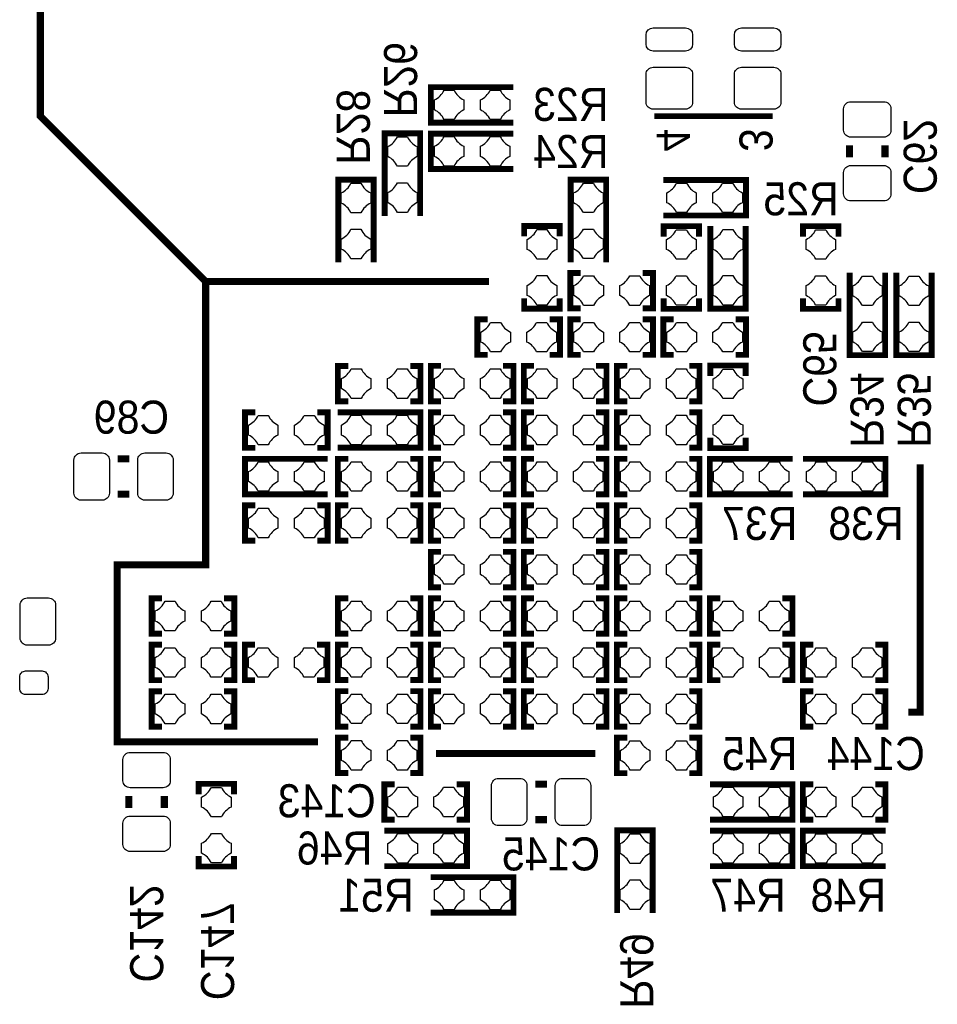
# Model space of a CAD drawing. Extents: x -0.29 to 4.07, y -1.92 to 2.35.
# Tile 4 of 6: x 2.03 to 2.8, y 0.49 to 1.32. Entities that reach past the tile are written whole.
import ezdxf

# ---------------------------------------------------------------- set-up
doc = ezdxf.new("R2010")
doc.units = 0
doc.layers.add('BOTTOM', color=2, linetype='CONTINUOUS')
doc.layers.add('SILKSCREEN_BOTTOM', color=231, linetype='CONTINUOUS')

msp = doc.modelspace()

# ---------------------------------------------------------------- linework, layer by layer
at = {"layer": 'BOTTOM'}
for points in [[(2.59729, 1.30894), (2.59729, 1.30106, -0.414082), (2.59138, 1.29516), (2.56382, 1.29516, -0.414082), (2.55791, 1.30106), (2.55791, 1.30894, -0.414082), (2.56382, 1.31484), (2.59138, 1.31484, -0.414082)], [(2.67209, 1.30894), (2.67209, 1.30106, -0.414082), (2.66618, 1.29516), (2.63862, 1.29516, -0.414082), (2.63271, 1.30106), (2.63271, 1.30894, -0.414082), (2.63862, 1.31484), (2.66618, 1.31484, -0.414082)], [(2.59729, 1.27547), (2.59729, 1.25185, -0.41438), (2.59138, 1.24594), (2.56382, 1.24594, -0.41438), (2.55791, 1.25185), (2.55791, 1.27547, -0.41438), (2.56382, 1.28138), (2.59138, 1.28138, -0.41438)], [(2.67209, 1.27547), (2.67209, 1.25185, -0.41438), (2.66618, 1.24594), (2.63862, 1.24594, -0.41438), (2.63271, 1.25185), (2.63271, 1.27547, -0.41438), (2.63862, 1.28138), (2.66618, 1.28138, -0.41438)], [(2.38687, 1.26206), (2.39537, 1.26206, 0.175575), (2.40362, 1.25381), (2.40362, 1.24531, 0.176157), (2.39537, 1.23706), (2.38687, 1.23706, 0.175865), (2.37862, 1.24531), (2.37862, 1.25381, 0.176157)], [(2.42587, 1.26206), (2.43437, 1.26206, 0.175575), (2.44262, 1.25381), (2.44262, 1.24531, 0.176157), (2.43437, 1.23706), (2.42587, 1.23706, 0.175865), (2.41762, 1.24531), (2.41762, 1.25381, 0.176157)], [(2.7652, 1.2462), (2.7652, 1.2282, -0.414214), (2.7592, 1.2222), (2.7312, 1.2222, -0.414214), (2.7252, 1.2282), (2.7252, 1.2462, -0.414214), (2.7312, 1.2522), (2.7592, 1.2522, -0.414214)], [(2.3641, 1.21427), (2.3641, 1.20577, 0.175575), (2.35585, 1.19752), (2.34735, 1.19752, 0.176157), (2.3391, 1.20577), (2.3391, 1.21427, 0.175865), (2.34735, 1.22252), (2.35585, 1.22252, 0.176157)], [(2.38687, 1.2227), (2.39537, 1.2227, 0.175575), (2.40362, 1.21445), (2.40362, 1.20595, 0.176157), (2.39537, 1.1977), (2.38687, 1.1977, 0.175865), (2.37862, 1.20595), (2.37862, 1.21445, 0.176157)], [(2.42587, 1.2227), (2.43437, 1.2227, 0.175575), (2.44262, 1.21445), (2.44262, 1.20595, 0.176157), (2.43437, 1.1977), (2.42587, 1.1977, 0.175865), (2.41762, 1.20595), (2.41762, 1.21445, 0.176157)], [(2.7652, 1.1922), (2.7652, 1.1742, -0.414214), (2.7592, 1.1682), (2.7312, 1.1682, -0.414214), (2.7252, 1.1742), (2.7252, 1.1922, -0.414214), (2.7312, 1.1982), (2.7592, 1.1982, -0.414214)], [(2.32474, 1.17491), (2.32474, 1.16641, 0.175575), (2.31649, 1.15816), (2.30799, 1.15816, 0.176157), (2.29974, 1.16641), (2.29974, 1.17491, 0.175865), (2.30799, 1.18316), (2.31649, 1.18316, 0.176157)], [(2.3641, 1.17527), (2.3641, 1.16677, 0.175575), (2.35585, 1.15852), (2.34735, 1.15852, 0.176157), (2.3391, 1.16677), (2.3391, 1.17527, 0.175865), (2.34735, 1.18352), (2.35585, 1.18352, 0.176157)], [(2.52157, 1.17503), (2.52157, 1.16653, 0.175575), (2.51332, 1.15828), (2.50482, 1.15828, 0.176157), (2.49657, 1.16653), (2.49657, 1.17503, 0.175865), (2.50482, 1.18328), (2.51332, 1.18328, 0.176157)], [(2.59219, 1.15834), (2.58369, 1.15834, 0.175575), (2.57544, 1.16659), (2.57544, 1.17509, 0.176157), (2.58369, 1.18334), (2.59219, 1.18334, 0.175865), (2.60044, 1.17509), (2.60044, 1.16659, 0.176157)], [(2.63119, 1.15834), (2.62269, 1.15834, 0.175575), (2.61444, 1.16659), (2.61444, 1.17509, 0.176157), (2.62269, 1.18334), (2.63119, 1.18334, 0.175865), (2.63944, 1.17509), (2.63944, 1.16659, 0.176157)], [(2.32474, 1.13591), (2.32474, 1.12741, 0.175575), (2.31649, 1.11916), (2.30799, 1.11916, 0.176157), (2.29974, 1.12741), (2.29974, 1.13591, 0.175865), (2.30799, 1.14416), (2.31649, 1.14416, 0.176157)], [(2.45719, 1.12715), (2.45719, 1.13565, 0.175575), (2.46544, 1.1439), (2.47394, 1.1439, 0.176157), (2.48219, 1.13565), (2.48219, 1.12715, 0.175865), (2.47394, 1.1189), (2.46544, 1.1189, 0.176157)], [(2.52157, 1.13603), (2.52157, 1.12753, 0.175575), (2.51332, 1.11928), (2.50482, 1.11928, 0.176157), (2.49657, 1.12753), (2.49657, 1.13603, 0.175865), (2.50482, 1.14428), (2.51332, 1.14428, 0.176157)], [(2.57526, 1.12705), (2.57526, 1.13555, 0.175575), (2.58351, 1.1438), (2.59201, 1.1438, 0.176157), (2.60026, 1.13555), (2.60026, 1.12705, 0.175865), (2.59201, 1.1188), (2.58351, 1.1188, 0.176157)], [(2.61471, 1.12715), (2.61471, 1.13565, 0.175575), (2.62296, 1.1439), (2.63146, 1.1439, 0.176157), (2.63971, 1.13565), (2.63971, 1.12715, 0.175865), (2.63146, 1.1189), (2.62296, 1.1189, 0.176157)], [(2.71834, 1.13555), (2.71834, 1.12705, 0.175575), (2.71009, 1.1188), (2.70159, 1.1188, 0.176157), (2.69334, 1.12705), (2.69334, 1.13555, 0.175865), (2.70159, 1.1438), (2.71009, 1.1438, 0.176157)], [(2.45719, 1.08815), (2.45719, 1.09665, 0.175575), (2.46544, 1.1049), (2.47394, 1.1049, 0.176157), (2.48219, 1.09665), (2.48219, 1.08815, 0.175865), (2.47394, 1.0799), (2.46544, 1.0799, 0.176157)], [(2.50501, 1.10471), (2.51351, 1.10471, 0.175575), (2.52176, 1.09646), (2.52176, 1.08796, 0.176157), (2.51351, 1.07971), (2.50501, 1.07971, 0.175865), (2.49676, 1.08796), (2.49676, 1.09646, 0.176157)], [(2.54401, 1.10471), (2.55251, 1.10471, 0.175575), (2.56076, 1.09646), (2.56076, 1.08796, 0.176157), (2.55251, 1.07971), (2.54401, 1.07971, 0.175865), (2.53576, 1.08796), (2.53576, 1.09646, 0.176157)], [(2.57526, 1.08805), (2.57526, 1.09655, 0.175575), (2.58351, 1.1048), (2.59201, 1.1048, 0.176157), (2.60026, 1.09655), (2.60026, 1.08805, 0.175865), (2.59201, 1.0798), (2.58351, 1.0798, 0.176157)], [(2.61471, 1.08815), (2.61471, 1.09665, 0.175575), (2.62296, 1.1049), (2.63146, 1.1049, 0.176157), (2.63971, 1.09665), (2.63971, 1.08815, 0.175865), (2.63146, 1.0799), (2.62296, 1.0799, 0.176157)], [(2.71834, 1.09655), (2.71834, 1.08805, 0.175575), (2.71009, 1.0798), (2.70159, 1.0798, 0.176157), (2.69334, 1.08805), (2.69334, 1.09655, 0.175865), (2.70159, 1.1048), (2.71009, 1.1048, 0.176157)], [(2.73285, 1.08777), (2.73285, 1.09627, 0.175575), (2.7411, 1.10452), (2.7496, 1.10452, 0.176157), (2.75785, 1.09627), (2.75785, 1.08777, 0.175865), (2.7496, 1.07952), (2.7411, 1.07952, 0.176157)], [(2.77223, 1.08777), (2.77223, 1.09627, 0.175575), (2.78048, 1.10452), (2.78898, 1.10452, 0.176157), (2.79723, 1.09627), (2.79723, 1.08777, 0.175865), (2.78898, 1.07952), (2.78048, 1.07952, 0.176157)], [(2.42625, 1.06533), (2.43475, 1.06533, 0.175575), (2.443, 1.05708), (2.443, 1.04858, 0.176157), (2.43475, 1.04033), (2.42625, 1.04033, 0.175865), (2.418, 1.04858), (2.418, 1.05708, 0.176157)], [(2.46525, 1.06533), (2.47375, 1.06533, 0.175575), (2.482, 1.05708), (2.482, 1.04858, 0.176157), (2.47375, 1.04033), (2.46525, 1.04033, 0.175865), (2.457, 1.04858), (2.457, 1.05708, 0.176157)], [(2.50501, 1.06533), (2.51351, 1.06533, 0.175575), (2.52176, 1.05708), (2.52176, 1.04858, 0.176157), (2.51351, 1.04033), (2.50501, 1.04033, 0.175865), (2.49676, 1.04858), (2.49676, 1.05708, 0.176157)], [(2.54401, 1.06533), (2.55251, 1.06533, 0.175575), (2.56076, 1.05708), (2.56076, 1.04858, 0.176157), (2.55251, 1.04033), (2.54401, 1.04033, 0.175865), (2.53576, 1.04858), (2.53576, 1.05708, 0.176157)], [(2.58377, 1.06533), (2.59227, 1.06533, 0.175575), (2.60052, 1.05708), (2.60052, 1.04858, 0.176157), (2.59227, 1.04033), (2.58377, 1.04033, 0.175865), (2.57552, 1.04858), (2.57552, 1.05708, 0.176157)], [(2.62277, 1.06533), (2.63127, 1.06533, 0.175575), (2.63952, 1.05708), (2.63952, 1.04858, 0.176157), (2.63127, 1.04033), (2.62277, 1.04033, 0.175865), (2.61452, 1.04858), (2.61452, 1.05708, 0.176157)], [(2.73285, 1.04877), (2.73285, 1.05727, 0.175575), (2.7411, 1.06552), (2.7496, 1.06552, 0.176157), (2.75785, 1.05727), (2.75785, 1.04877, 0.175865), (2.7496, 1.04052), (2.7411, 1.04052, 0.176157)], [(2.77223, 1.04877), (2.77223, 1.05727, 0.175575), (2.78048, 1.06552), (2.78898, 1.06552, 0.176157), (2.79723, 1.05727), (2.79723, 1.04877, 0.175865), (2.78898, 1.04052), (2.78048, 1.04052, 0.176157)], [(2.31667, 1.0009), (2.30817, 1.0009, 0.175575), (2.29992, 1.00915), (2.29992, 1.01765, 0.176157), (2.30817, 1.0259), (2.31667, 1.0259, 0.175865), (2.32492, 1.01765), (2.32492, 1.00915, 0.176157)], [(2.35567, 1.0009), (2.34717, 1.0009, 0.175575), (2.33892, 1.00915), (2.33892, 1.01765, 0.176157), (2.34717, 1.0259), (2.35567, 1.0259, 0.175865), (2.36392, 1.01765), (2.36392, 1.00915, 0.176157)], [(2.38687, 1.02595), (2.39537, 1.02595, 0.175575), (2.40362, 1.0177), (2.40362, 1.0092, 0.176157), (2.39537, 1.00095), (2.38687, 1.00095, 0.175865), (2.37862, 1.0092), (2.37862, 1.0177, 0.176157)], [(2.42587, 1.02595), (2.43437, 1.02595, 0.175575), (2.44262, 1.0177), (2.44262, 1.0092, 0.176157), (2.43437, 1.00095), (2.42587, 1.00095, 0.175865), (2.41762, 1.0092), (2.41762, 1.0177, 0.176157)], [(2.46563, 1.02595), (2.47413, 1.02595, 0.175575), (2.48238, 1.0177), (2.48238, 1.0092, 0.176157), (2.47413, 1.00095), (2.46563, 1.00095, 0.175865), (2.45738, 1.0092), (2.45738, 1.0177, 0.176157)], [(2.50463, 1.02595), (2.51313, 1.02595, 0.175575), (2.52138, 1.0177), (2.52138, 1.0092, 0.176157), (2.51313, 1.00095), (2.50463, 1.00095, 0.175865), (2.49638, 1.0092), (2.49638, 1.0177, 0.176157)], [(2.54439, 1.02595), (2.55289, 1.02595, 0.175575), (2.56114, 1.0177), (2.56114, 1.0092, 0.176157), (2.55289, 1.00095), (2.54439, 1.00095, 0.175865), (2.53614, 1.0092), (2.53614, 1.0177, 0.176157)], [(2.58339, 1.02595), (2.59189, 1.02595, 0.175575), (2.60014, 1.0177), (2.60014, 1.0092, 0.176157), (2.59189, 1.00095), (2.58339, 1.00095, 0.175865), (2.57514, 1.0092), (2.57514, 1.0177, 0.176157)], [(2.61471, 1.00901), (2.61471, 1.01751, 0.175575), (2.62296, 1.02576), (2.63146, 1.02576, 0.176157), (2.63971, 1.01751), (2.63971, 1.00901, 0.175865), (2.63146, 1.00076), (2.62296, 1.00076, 0.176157)], [(2.23795, 0.96154), (2.22945, 0.96154, 0.175575), (2.2212, 0.96979), (2.2212, 0.97829, 0.176157), (2.22945, 0.98654), (2.23795, 0.98654, 0.175865), (2.2462, 0.97829), (2.2462, 0.96979, 0.176157)], [(2.27695, 0.96154), (2.26845, 0.96154, 0.175575), (2.2602, 0.96979), (2.2602, 0.97829, 0.176157), (2.26845, 0.98654), (2.27695, 0.98654, 0.175865), (2.2852, 0.97829), (2.2852, 0.96979, 0.176157)], [(2.31661, 0.96157), (2.30811, 0.96157, 0.175575), (2.29986, 0.96982), (2.29986, 0.97832, 0.176157), (2.30811, 0.98657), (2.31661, 0.98657, 0.175865), (2.32486, 0.97832), (2.32486, 0.96982, 0.176157)], [(2.35561, 0.96157), (2.34711, 0.96157, 0.175575), (2.33886, 0.96982), (2.33886, 0.97832, 0.176157), (2.34711, 0.98657), (2.35561, 0.98657, 0.175865), (2.36386, 0.97832), (2.36386, 0.96982, 0.176157)], [(2.38687, 0.98657), (2.39537, 0.98657, 0.175575), (2.40362, 0.97832), (2.40362, 0.96982, 0.176157), (2.39537, 0.96157), (2.38687, 0.96157, 0.175865), (2.37862, 0.96982), (2.37862, 0.97832, 0.176157)], [(2.42587, 0.98657), (2.43437, 0.98657, 0.175575), (2.44262, 0.97832), (2.44262, 0.96982, 0.176157), (2.43437, 0.96157), (2.42587, 0.96157, 0.175865), (2.41762, 0.96982), (2.41762, 0.97832, 0.176157)], [(2.46563, 0.98657), (2.47413, 0.98657, 0.175575), (2.48238, 0.97832), (2.48238, 0.96982, 0.176157), (2.47413, 0.96157), (2.46563, 0.96157, 0.175865), (2.45738, 0.96982), (2.45738, 0.97832, 0.176157)], [(2.50463, 0.98657), (2.51313, 0.98657, 0.175575), (2.52138, 0.97832), (2.52138, 0.96982, 0.176157), (2.51313, 0.96157), (2.50463, 0.96157, 0.175865), (2.49638, 0.96982), (2.49638, 0.97832, 0.176157)], [(2.54439, 0.98657), (2.55289, 0.98657, 0.175575), (2.56114, 0.97832), (2.56114, 0.96982, 0.176157), (2.55289, 0.96157), (2.54439, 0.96157, 0.175865), (2.53614, 0.96982), (2.53614, 0.97832, 0.176157)], [(2.58339, 0.98657), (2.59189, 0.98657, 0.175575), (2.60014, 0.97832), (2.60014, 0.96982, 0.176157), (2.59189, 0.96157), (2.58339, 0.96157, 0.175865), (2.57514, 0.96982), (2.57514, 0.97832, 0.176157)], [(2.61471, 0.97001), (2.61471, 0.97851, 0.175575), (2.62296, 0.98676), (2.63146, 0.98676, 0.176157), (2.63971, 0.97851), (2.63971, 0.97001, 0.175865), (2.63146, 0.96176), (2.62296, 0.96176, 0.176157)], [(2.07944, 0.95468), (2.09744, 0.95468, -0.414214), (2.10344, 0.94868), (2.10344, 0.92068, -0.414214), (2.09744, 0.91468), (2.07944, 0.91468, -0.414214), (2.07344, 0.92068), (2.07344, 0.94868, -0.414214)], [(2.13344, 0.95468), (2.15144, 0.95468, -0.414214), (2.15744, 0.94868), (2.15744, 0.92068, -0.414214), (2.15144, 0.91468), (2.13344, 0.91468, -0.414214), (2.12744, 0.92068), (2.12744, 0.94868, -0.414214)], [(2.22945, 0.94718), (2.23795, 0.94718, 0.175575), (2.2462, 0.93893), (2.2462, 0.93043, 0.176157), (2.23795, 0.92218), (2.22945, 0.92218, 0.175865), (2.2212, 0.93043), (2.2212, 0.93893, 0.176157)], [(2.26845, 0.94718), (2.27695, 0.94718, 0.175575), (2.2852, 0.93893), (2.2852, 0.93043, 0.176157), (2.27695, 0.92218), (2.26845, 0.92218, 0.175865), (2.2602, 0.93043), (2.2602, 0.93893, 0.176157)], [(2.31667, 0.92218), (2.30817, 0.92218, 0.175575), (2.29992, 0.93043), (2.29992, 0.93893, 0.176157), (2.30817, 0.94718), (2.31667, 0.94718, 0.175865), (2.32492, 0.93893), (2.32492, 0.93043, 0.176157)], [(2.35567, 0.92218), (2.34717, 0.92218, 0.175575), (2.33892, 0.93043), (2.33892, 0.93893, 0.176157), (2.34717, 0.94718), (2.35567, 0.94718, 0.175865), (2.36392, 0.93893), (2.36392, 0.93043, 0.176157)], [(2.39537, 0.92219), (2.38687, 0.92219, 0.175575), (2.37862, 0.93044), (2.37862, 0.93894, 0.176157), (2.38687, 0.94719), (2.39537, 0.94719, 0.175865), (2.40362, 0.93894), (2.40362, 0.93044, 0.176157)], [(2.43437, 0.92219), (2.42587, 0.92219, 0.175575), (2.41762, 0.93044), (2.41762, 0.93894, 0.176157), (2.42587, 0.94719), (2.43437, 0.94719, 0.175865), (2.44262, 0.93894), (2.44262, 0.93044, 0.176157)], [(2.47413, 0.92219), (2.46563, 0.92219, 0.175575), (2.45738, 0.93044), (2.45738, 0.93894, 0.176157), (2.46563, 0.94719), (2.47413, 0.94719, 0.175865), (2.48238, 0.93894), (2.48238, 0.93044, 0.176157)], [(2.51313, 0.92219), (2.50463, 0.92219, 0.175575), (2.49638, 0.93044), (2.49638, 0.93894, 0.176157), (2.50463, 0.94719), (2.51313, 0.94719, 0.175865), (2.52138, 0.93894), (2.52138, 0.93044, 0.176157)], [(2.54439, 0.94719), (2.55289, 0.94719, 0.175575), (2.56114, 0.93894), (2.56114, 0.93044, 0.176157), (2.55289, 0.92219), (2.54439, 0.92219, 0.175865), (2.53614, 0.93044), (2.53614, 0.93894, 0.176157)], [(2.58339, 0.94719), (2.59189, 0.94719, 0.175575), (2.60014, 0.93894), (2.60014, 0.93044, 0.176157), (2.59189, 0.92219), (2.58339, 0.92219, 0.175865), (2.57514, 0.93044), (2.57514, 0.93894, 0.176157)], [(2.62315, 0.94719), (2.63165, 0.94719, 0.175575), (2.6399, 0.93894), (2.6399, 0.93044, 0.176157), (2.63165, 0.92219), (2.62315, 0.92219, 0.175865), (2.6149, 0.93044), (2.6149, 0.93894, 0.176157)], [(2.66215, 0.94719), (2.67065, 0.94719, 0.175575), (2.6789, 0.93894), (2.6789, 0.93044, 0.176157), (2.67065, 0.92219), (2.66215, 0.92219, 0.175865), (2.6539, 0.93044), (2.6539, 0.93894, 0.176157)], [(2.71041, 0.92219), (2.70191, 0.92219, 0.175575), (2.69366, 0.93044), (2.69366, 0.93894, 0.176157), (2.70191, 0.94719), (2.71041, 0.94719, 0.175865), (2.71866, 0.93894), (2.71866, 0.93044, 0.176157)], [(2.74941, 0.92219), (2.74091, 0.92219, 0.175575), (2.73266, 0.93044), (2.73266, 0.93894, 0.176157), (2.74091, 0.94719), (2.74941, 0.94719, 0.175865), (2.75766, 0.93894), (2.75766, 0.93044, 0.176157)], [(2.23795, 0.88282), (2.22945, 0.88282, 0.175575), (2.2212, 0.89107), (2.2212, 0.89957, 0.176157), (2.22945, 0.90782), (2.23795, 0.90782, 0.175865), (2.2462, 0.89957), (2.2462, 0.89107, 0.176157)], [(2.27695, 0.88282), (2.26845, 0.88282, 0.175575), (2.2602, 0.89107), (2.2602, 0.89957, 0.176157), (2.26845, 0.90782), (2.27695, 0.90782, 0.175865), (2.2852, 0.89957), (2.2852, 0.89107, 0.176157)], [(2.31667, 0.88282), (2.30817, 0.88282, 0.175575), (2.29992, 0.89107), (2.29992, 0.89957, 0.176157), (2.30817, 0.90782), (2.31667, 0.90782, 0.175865), (2.32492, 0.89957), (2.32492, 0.89107, 0.176157)], [(2.35567, 0.88282), (2.34717, 0.88282, 0.175575), (2.33892, 0.89107), (2.33892, 0.89957, 0.176157), (2.34717, 0.90782), (2.35567, 0.90782, 0.175865), (2.36392, 0.89957), (2.36392, 0.89107, 0.176157)], [(2.38687, 0.90781), (2.39537, 0.90781, 0.175575), (2.40362, 0.89956), (2.40362, 0.89106, 0.176157), (2.39537, 0.88281), (2.38687, 0.88281, 0.175865), (2.37862, 0.89106), (2.37862, 0.89956, 0.176157)], [(2.42587, 0.90781), (2.43437, 0.90781, 0.175575), (2.44262, 0.89956), (2.44262, 0.89106, 0.176157), (2.43437, 0.88281), (2.42587, 0.88281, 0.175865), (2.41762, 0.89106), (2.41762, 0.89956, 0.176157)], [(2.46563, 0.90781), (2.47413, 0.90781, 0.175575), (2.48238, 0.89956), (2.48238, 0.89106, 0.176157), (2.47413, 0.88281), (2.46563, 0.88281, 0.175865), (2.45738, 0.89106), (2.45738, 0.89956, 0.176157)], [(2.50463, 0.90781), (2.51313, 0.90781, 0.175575), (2.52138, 0.89956), (2.52138, 0.89106, 0.176157), (2.51313, 0.88281), (2.50463, 0.88281, 0.175865), (2.49638, 0.89106), (2.49638, 0.89956, 0.176157)], [(2.54439, 0.90781), (2.55289, 0.90781, 0.175575), (2.56114, 0.89956), (2.56114, 0.89106, 0.176157), (2.55289, 0.88281), (2.54439, 0.88281, 0.175865), (2.53614, 0.89106), (2.53614, 0.89956, 0.176157)], [(2.58339, 0.90781), (2.59189, 0.90781, 0.175575), (2.60014, 0.89956), (2.60014, 0.89106, 0.176157), (2.59189, 0.88281), (2.58339, 0.88281, 0.175865), (2.57514, 0.89106), (2.57514, 0.89956, 0.176157)], [(2.38687, 0.86843), (2.39537, 0.86843, 0.175575), (2.40362, 0.86018), (2.40362, 0.85168, 0.176157), (2.39537, 0.84343), (2.38687, 0.84343, 0.175865), (2.37862, 0.85168), (2.37862, 0.86018, 0.176157)], [(2.42587, 0.86843), (2.43437, 0.86843, 0.175575), (2.44262, 0.86018), (2.44262, 0.85168, 0.176157), (2.43437, 0.84343), (2.42587, 0.84343, 0.175865), (2.41762, 0.85168), (2.41762, 0.86018, 0.176157)], [(2.46563, 0.86843), (2.47413, 0.86843, 0.175575), (2.48238, 0.86018), (2.48238, 0.85168, 0.176157), (2.47413, 0.84343), (2.46563, 0.84343, 0.175865), (2.45738, 0.85168), (2.45738, 0.86018, 0.176157)], [(2.50463, 0.86843), (2.51313, 0.86843, 0.175575), (2.52138, 0.86018), (2.52138, 0.85168, 0.176157), (2.51313, 0.84343), (2.50463, 0.84343, 0.175865), (2.49638, 0.85168), (2.49638, 0.86018, 0.176157)], [(2.54439, 0.86843), (2.55289, 0.86843, 0.175575), (2.56114, 0.86018), (2.56114, 0.85168, 0.176157), (2.55289, 0.84343), (2.54439, 0.84343, 0.175865), (2.53614, 0.85168), (2.53614, 0.86018, 0.176157)], [(2.58339, 0.86843), (2.59189, 0.86843, 0.175575), (2.60014, 0.86018), (2.60014, 0.85168, 0.176157), (2.59189, 0.84343), (2.58339, 0.84343, 0.175865), (2.57514, 0.85168), (2.57514, 0.86018, 0.176157)], [(2.03389, 0.83186), (2.05189, 0.83186, -0.414214), (2.05789, 0.82586), (2.05789, 0.79786, -0.414214), (2.05189, 0.79186), (2.03389, 0.79186, -0.414214), (2.02789, 0.79786), (2.02789, 0.82586, -0.414214)], [(2.15059, 0.82905), (2.15909, 0.82905, 0.175575), (2.16734, 0.8208), (2.16734, 0.8123, 0.176157), (2.15909, 0.80405), (2.15059, 0.80405, 0.175865), (2.14234, 0.8123), (2.14234, 0.8208, 0.176157)], [(2.18959, 0.82905), (2.19809, 0.82905, 0.175575), (2.20634, 0.8208), (2.20634, 0.8123, 0.176157), (2.19809, 0.80405), (2.18959, 0.80405, 0.175865), (2.18134, 0.8123), (2.18134, 0.8208, 0.176157)], [(2.30817, 0.8291), (2.31667, 0.8291, 0.175575), (2.32492, 0.82085), (2.32492, 0.81235, 0.176157), (2.31667, 0.8041), (2.30817, 0.8041, 0.175865), (2.29992, 0.81235), (2.29992, 0.82085, 0.176157)], [(2.34717, 0.8291), (2.35567, 0.8291, 0.175575), (2.36392, 0.82085), (2.36392, 0.81235, 0.176157), (2.35567, 0.8041), (2.34717, 0.8041, 0.175865), (2.33892, 0.81235), (2.33892, 0.82085, 0.176157)], [(2.38687, 0.82905), (2.39537, 0.82905, 0.175575), (2.40362, 0.8208), (2.40362, 0.8123, 0.176157), (2.39537, 0.80405), (2.38687, 0.80405, 0.175865), (2.37862, 0.8123), (2.37862, 0.8208, 0.176157)], [(2.42587, 0.82905), (2.43437, 0.82905, 0.175575), (2.44262, 0.8208), (2.44262, 0.8123, 0.176157), (2.43437, 0.80405), (2.42587, 0.80405, 0.175865), (2.41762, 0.8123), (2.41762, 0.8208, 0.176157)], [(2.46563, 0.82905), (2.47413, 0.82905, 0.175575), (2.48238, 0.8208), (2.48238, 0.8123, 0.176157), (2.47413, 0.80405), (2.46563, 0.80405, 0.175865), (2.45738, 0.8123), (2.45738, 0.8208, 0.176157)], [(2.50463, 0.82905), (2.51313, 0.82905, 0.175575), (2.52138, 0.8208), (2.52138, 0.8123, 0.176157), (2.51313, 0.80405), (2.50463, 0.80405, 0.175865), (2.49638, 0.8123), (2.49638, 0.8208, 0.176157)], [(2.54439, 0.82905), (2.55289, 0.82905, 0.175575), (2.56114, 0.8208), (2.56114, 0.8123, 0.176157), (2.55289, 0.80405), (2.54439, 0.80405, 0.175865), (2.53614, 0.8123), (2.53614, 0.8208, 0.176157)], [(2.58339, 0.82905), (2.59189, 0.82905, 0.175575), (2.60014, 0.8208), (2.60014, 0.8123, 0.176157), (2.59189, 0.80405), (2.58339, 0.80405, 0.175865), (2.57514, 0.8123), (2.57514, 0.8208, 0.176157)], [(2.62315, 0.82905), (2.63165, 0.82905, 0.175575), (2.6399, 0.8208), (2.6399, 0.8123, 0.176157), (2.63165, 0.80405), (2.62315, 0.80405, 0.175865), (2.6149, 0.8123), (2.6149, 0.8208, 0.176157)], [(2.66215, 0.82905), (2.67065, 0.82905, 0.175575), (2.6789, 0.8208), (2.6789, 0.8123, 0.176157), (2.67065, 0.80405), (2.66215, 0.80405, 0.175865), (2.6539, 0.8123), (2.6539, 0.8208, 0.176157)], [(2.15059, 0.78967), (2.15909, 0.78967, 0.175575), (2.16734, 0.78142), (2.16734, 0.77292, 0.176157), (2.15909, 0.76467), (2.15059, 0.76467, 0.175865), (2.14234, 0.77292), (2.14234, 0.78142, 0.176157)], [(2.18959, 0.78967), (2.19809, 0.78967, 0.175575), (2.20634, 0.78142), (2.20634, 0.77292, 0.176157), (2.19809, 0.76467), (2.18959, 0.76467, 0.175865), (2.18134, 0.77292), (2.18134, 0.78142, 0.176157)], [(2.22935, 0.78967), (2.23785, 0.78967, 0.175575), (2.2461, 0.78142), (2.2461, 0.77292, 0.176157), (2.23785, 0.76467), (2.22935, 0.76467, 0.175865), (2.2211, 0.77292), (2.2211, 0.78142, 0.176157)], [(2.26835, 0.78967), (2.27685, 0.78967, 0.175575), (2.2851, 0.78142), (2.2851, 0.77292, 0.176157), (2.27685, 0.76467), (2.26835, 0.76467, 0.175865), (2.2601, 0.77292), (2.2601, 0.78142, 0.176157)], [(2.31667, 0.76474), (2.30817, 0.76474, 0.175575), (2.29992, 0.77299), (2.29992, 0.78149, 0.176157), (2.30817, 0.78974), (2.31667, 0.78974, 0.175865), (2.32492, 0.78149), (2.32492, 0.77299, 0.176157)], [(2.35567, 0.76474), (2.34717, 0.76474, 0.175575), (2.33892, 0.77299), (2.33892, 0.78149, 0.176157), (2.34717, 0.78974), (2.35567, 0.78974, 0.175865), (2.36392, 0.78149), (2.36392, 0.77299, 0.176157)], [(2.38687, 0.78967), (2.39537, 0.78967, 0.175575), (2.40362, 0.78142), (2.40362, 0.77292, 0.176157), (2.39537, 0.76467), (2.38687, 0.76467, 0.175865), (2.37862, 0.77292), (2.37862, 0.78142, 0.176157)], [(2.42587, 0.78967), (2.43437, 0.78967, 0.175575), (2.44262, 0.78142), (2.44262, 0.77292, 0.176157), (2.43437, 0.76467), (2.42587, 0.76467, 0.175865), (2.41762, 0.77292), (2.41762, 0.78142, 0.176157)], [(2.46563, 0.78967), (2.47413, 0.78967, 0.175575), (2.48238, 0.78142), (2.48238, 0.77292, 0.176157), (2.47413, 0.76467), (2.46563, 0.76467, 0.175865), (2.45738, 0.77292), (2.45738, 0.78142, 0.176157)], [(2.50463, 0.78967), (2.51313, 0.78967, 0.175575), (2.52138, 0.78142), (2.52138, 0.77292, 0.176157), (2.51313, 0.76467), (2.50463, 0.76467, 0.175865), (2.49638, 0.77292), (2.49638, 0.78142, 0.176157)], [(2.54439, 0.78967), (2.55289, 0.78967, 0.175575), (2.56114, 0.78142), (2.56114, 0.77292, 0.176157), (2.55289, 0.76467), (2.54439, 0.76467, 0.175865), (2.53614, 0.77292), (2.53614, 0.78142, 0.176157)], [(2.58339, 0.78967), (2.59189, 0.78967, 0.175575), (2.60014, 0.78142), (2.60014, 0.77292, 0.176157), (2.59189, 0.76467), (2.58339, 0.76467, 0.175865), (2.57514, 0.77292), (2.57514, 0.78142, 0.176157)], [(2.62315, 0.78967), (2.63165, 0.78967, 0.175575), (2.6399, 0.78142), (2.6399, 0.77292, 0.176157), (2.63165, 0.76467), (2.62315, 0.76467, 0.175865), (2.6149, 0.77292), (2.6149, 0.78142, 0.176157)], [(2.66215, 0.78967), (2.67065, 0.78967, 0.175575), (2.6789, 0.78142), (2.6789, 0.77292, 0.176157), (2.67065, 0.76467), (2.66215, 0.76467, 0.175865), (2.6539, 0.77292), (2.6539, 0.78142, 0.176157)], [(2.70191, 0.78967), (2.71041, 0.78967, 0.175575), (2.71866, 0.78142), (2.71866, 0.77292, 0.176157), (2.71041, 0.76467), (2.70191, 0.76467, 0.175865), (2.69366, 0.77292), (2.69366, 0.78142, 0.176157)], [(2.74091, 0.78967), (2.74941, 0.78967, 0.175575), (2.75766, 0.78142), (2.75766, 0.77292, 0.176157), (2.74941, 0.76467), (2.74091, 0.76467, 0.175865), (2.73266, 0.77292), (2.73266, 0.78142, 0.176157)], [(2.0325, 0.77), (2.0465, 0.77, -0.414214), (2.0515, 0.765), (2.0515, 0.755, -0.414214), (2.0465, 0.75), (2.0325, 0.75, -0.414214), (2.0275, 0.755), (2.0275, 0.765, -0.414214)], [(2.15059, 0.75029), (2.15909, 0.75029, 0.175575), (2.16734, 0.74204), (2.16734, 0.73354, 0.176157), (2.15909, 0.72529), (2.15059, 0.72529, 0.175865), (2.14234, 0.73354), (2.14234, 0.74204, 0.176157)], [(2.18959, 0.75029), (2.19809, 0.75029, 0.175575), (2.20634, 0.74204), (2.20634, 0.73354, 0.176157), (2.19809, 0.72529), (2.18959, 0.72529, 0.175865), (2.18134, 0.73354), (2.18134, 0.74204, 0.176157)], [(2.30817, 0.75038), (2.31667, 0.75038, 0.175575), (2.32492, 0.74213), (2.32492, 0.73363, 0.176157), (2.31667, 0.72538), (2.30817, 0.72538, 0.175865), (2.29992, 0.73363), (2.29992, 0.74213, 0.176157)], [(2.34717, 0.75038), (2.35567, 0.75038, 0.175575), (2.36392, 0.74213), (2.36392, 0.73363, 0.176157), (2.35567, 0.72538), (2.34717, 0.72538, 0.175865), (2.33892, 0.73363), (2.33892, 0.74213, 0.176157)], [(2.38687, 0.75029), (2.39537, 0.75029, 0.175575), (2.40362, 0.74204), (2.40362, 0.73354, 0.176157), (2.39537, 0.72529), (2.38687, 0.72529, 0.175865), (2.37862, 0.73354), (2.37862, 0.74204, 0.176157)], [(2.42587, 0.75029), (2.43437, 0.75029, 0.175575), (2.44262, 0.74204), (2.44262, 0.73354, 0.176157), (2.43437, 0.72529), (2.42587, 0.72529, 0.175865), (2.41762, 0.73354), (2.41762, 0.74204, 0.176157)], [(2.46563, 0.75029), (2.47413, 0.75029, 0.175575), (2.48238, 0.74204), (2.48238, 0.73354, 0.176157), (2.47413, 0.72529), (2.46563, 0.72529, 0.175865), (2.45738, 0.73354), (2.45738, 0.74204, 0.176157)], [(2.50463, 0.75029), (2.51313, 0.75029, 0.175575), (2.52138, 0.74204), (2.52138, 0.73354, 0.176157), (2.51313, 0.72529), (2.50463, 0.72529, 0.175865), (2.49638, 0.73354), (2.49638, 0.74204, 0.176157)], [(2.54439, 0.75029), (2.55289, 0.75029, 0.175575), (2.56114, 0.74204), (2.56114, 0.73354, 0.176157), (2.55289, 0.72529), (2.54439, 0.72529, 0.175865), (2.53614, 0.73354), (2.53614, 0.74204, 0.176157)], [(2.58339, 0.75029), (2.59189, 0.75029, 0.175575), (2.60014, 0.74204), (2.60014, 0.73354, 0.176157), (2.59189, 0.72529), (2.58339, 0.72529, 0.175865), (2.57514, 0.73354), (2.57514, 0.74204, 0.176157)], [(2.71041, 0.72529), (2.70191, 0.72529, 0.175575), (2.69366, 0.73354), (2.69366, 0.74204, 0.176157), (2.70191, 0.75029), (2.71041, 0.75029, 0.175865), (2.71866, 0.74204), (2.71866, 0.73354, 0.176157)], [(2.74941, 0.72529), (2.74091, 0.72529, 0.175575), (2.73266, 0.73354), (2.73266, 0.74204, 0.176157), (2.74091, 0.75029), (2.74941, 0.75029, 0.175865), (2.75766, 0.74204), (2.75766, 0.73354, 0.176157)], [(2.31667, 0.68602), (2.30817, 0.68602, 0.175575), (2.29992, 0.69427), (2.29992, 0.70277, 0.176157), (2.30817, 0.71102), (2.31667, 0.71102, 0.175865), (2.32492, 0.70277), (2.32492, 0.69427, 0.176157)], [(2.35567, 0.68602), (2.34717, 0.68602, 0.175575), (2.33892, 0.69427), (2.33892, 0.70277, 0.176157), (2.34717, 0.71102), (2.35567, 0.71102, 0.175865), (2.36392, 0.70277), (2.36392, 0.69427, 0.176157)], [(2.54439, 0.71091), (2.55289, 0.71091, 0.175575), (2.56114, 0.70266), (2.56114, 0.69416, 0.176157), (2.55289, 0.68591), (2.54439, 0.68591, 0.175865), (2.53614, 0.69416), (2.53614, 0.70266, 0.176157)], [(2.58339, 0.71091), (2.59189, 0.71091, 0.175575), (2.60014, 0.70266), (2.60014, 0.69416, 0.176157), (2.59189, 0.68591), (2.58339, 0.68591, 0.175865), (2.57514, 0.69416), (2.57514, 0.70266, 0.176157)], [(2.15496, 0.69503), (2.15496, 0.67703, -0.414214), (2.14896, 0.67103), (2.12096, 0.67103, -0.414214), (2.11496, 0.67703), (2.11496, 0.69503, -0.414214), (2.12096, 0.70103), (2.14896, 0.70103, -0.414214)], [(2.451, 0.639), (2.433, 0.639, -0.414214), (2.427, 0.645), (2.427, 0.673, -0.414214), (2.433, 0.679), (2.451, 0.679, -0.414214), (2.457, 0.673), (2.457, 0.645, -0.414214)], [(2.505, 0.639), (2.487, 0.639, -0.414214), (2.481, 0.645), (2.481, 0.673, -0.414214), (2.487, 0.679), (2.505, 0.679, -0.414214), (2.511, 0.673), (2.511, 0.645, -0.414214)], [(2.18153, 0.65459), (2.18153, 0.66309, 0.175575), (2.18978, 0.67134), (2.19828, 0.67134, 0.176157), (2.20653, 0.66309), (2.20653, 0.65459, 0.175865), (2.19828, 0.64634), (2.18978, 0.64634, 0.176157)], [(2.35599, 0.64653), (2.34749, 0.64653, 0.175575), (2.33924, 0.65478), (2.33924, 0.66328, 0.176157), (2.34749, 0.67153), (2.35599, 0.67153, 0.175865), (2.36424, 0.66328), (2.36424, 0.65478, 0.176157)], [(2.39499, 0.64653), (2.38649, 0.64653, 0.175575), (2.37824, 0.65478), (2.37824, 0.66328, 0.176157), (2.38649, 0.67153), (2.39499, 0.67153, 0.175865), (2.40324, 0.66328), (2.40324, 0.65478, 0.176157)], [(2.63165, 0.64653), (2.62315, 0.64653, 0.175575), (2.6149, 0.65478), (2.6149, 0.66328, 0.176157), (2.62315, 0.67153), (2.63165, 0.67153, 0.175865), (2.6399, 0.66328), (2.6399, 0.65478, 0.176157)], [(2.67065, 0.64653), (2.66215, 0.64653, 0.175575), (2.6539, 0.65478), (2.6539, 0.66328, 0.176157), (2.66215, 0.67153), (2.67065, 0.67153, 0.175865), (2.6789, 0.66328), (2.6789, 0.65478, 0.176157)], [(2.70191, 0.67153), (2.71041, 0.67153, 0.175575), (2.71866, 0.66328), (2.71866, 0.65478, 0.176157), (2.71041, 0.64653), (2.70191, 0.64653, 0.175865), (2.69366, 0.65478), (2.69366, 0.66328, 0.176157)], [(2.74091, 0.67153), (2.74941, 0.67153, 0.175575), (2.75766, 0.66328), (2.75766, 0.65478, 0.176157), (2.74941, 0.64653), (2.74091, 0.64653, 0.175865), (2.73266, 0.65478), (2.73266, 0.66328, 0.176157)], [(2.15496, 0.64103), (2.15496, 0.62303, -0.414214), (2.14896, 0.61703), (2.12096, 0.61703, -0.414214), (2.11496, 0.62303), (2.11496, 0.64103, -0.414214), (2.12096, 0.64703), (2.14896, 0.64703, -0.414214)], [(2.18153, 0.61559), (2.18153, 0.62409, 0.175575), (2.18978, 0.63234), (2.19828, 0.63234, 0.176157), (2.20653, 0.62409), (2.20653, 0.61559, 0.175865), (2.19828, 0.60734), (2.18978, 0.60734, 0.176157)], [(2.35599, 0.60715), (2.34749, 0.60715, 0.175575), (2.33924, 0.6154), (2.33924, 0.6239, 0.176157), (2.34749, 0.63215), (2.35599, 0.63215, 0.175865), (2.36424, 0.6239), (2.36424, 0.6154, 0.176157)], [(2.39499, 0.60715), (2.38649, 0.60715, 0.175575), (2.37824, 0.6154), (2.37824, 0.6239, 0.176157), (2.38649, 0.63215), (2.39499, 0.63215, 0.175865), (2.40324, 0.6239), (2.40324, 0.6154, 0.176157)], [(2.56095, 0.62371), (2.56095, 0.61521, 0.175575), (2.5527, 0.60696), (2.5442, 0.60696, 0.176157), (2.53595, 0.61521), (2.53595, 0.62371, 0.175865), (2.5442, 0.63196), (2.5527, 0.63196, 0.176157)], [(2.63165, 0.60715), (2.62315, 0.60715, 0.175575), (2.6149, 0.6154), (2.6149, 0.6239, 0.176157), (2.62315, 0.63215), (2.63165, 0.63215, 0.175865), (2.6399, 0.6239), (2.6399, 0.6154, 0.176157)], [(2.67065, 0.60715), (2.66215, 0.60715, 0.175575), (2.6539, 0.6154), (2.6539, 0.6239, 0.176157), (2.66215, 0.63215), (2.67065, 0.63215, 0.175865), (2.6789, 0.6239), (2.6789, 0.6154, 0.176157)], [(2.70191, 0.63214), (2.71041, 0.63214, 0.175575), (2.71866, 0.62389), (2.71866, 0.61539, 0.176157), (2.71041, 0.60714), (2.70191, 0.60714, 0.175865), (2.69366, 0.61539), (2.69366, 0.62389, 0.176157)], [(2.74091, 0.63214), (2.74941, 0.63214, 0.175575), (2.75766, 0.62389), (2.75766, 0.61539, 0.176157), (2.74941, 0.60714), (2.74091, 0.60714, 0.175865), (2.73266, 0.61539), (2.73266, 0.62389, 0.176157)], [(2.39537, 0.56776), (2.38687, 0.56776, 0.175575), (2.37862, 0.57601), (2.37862, 0.58451, 0.176157), (2.38687, 0.59276), (2.39537, 0.59276, 0.175865), (2.40362, 0.58451), (2.40362, 0.57601, 0.176157)], [(2.43437, 0.56776), (2.42587, 0.56776, 0.175575), (2.41762, 0.57601), (2.41762, 0.58451, 0.176157), (2.42587, 0.59276), (2.43437, 0.59276, 0.175865), (2.44262, 0.58451), (2.44262, 0.57601, 0.176157)], [(2.56095, 0.58471), (2.56095, 0.57621, 0.175575), (2.5527, 0.56796), (2.5442, 0.56796, 0.176157), (2.53595, 0.57621), (2.53595, 0.58471, 0.175865), (2.5442, 0.59296), (2.5527, 0.59296, 0.176157)]]:
    msp.add_lwpolyline(points, format="xyb", close=True, dxfattribs=at)
at = {"layer": 'SILKSCREEN_BOTTOM'}
for points, const_width in [([(2.185, 1.1), (2.045, 1.24), (2.045, 1.69)], 0.006), ([(2.44562, 1.26456), (2.37562, 1.26456), (2.37562, 1.23456), (2.44562, 1.23456)], 0.005), ([(2.665, 1.24), (2.565, 1.24)], 0.005), ([(2.3666, 1.15552), (2.3666, 1.22552), (2.3366, 1.22552), (2.3366, 1.15552)], 0.005), ([(2.44562, 1.2252), (2.37562, 1.2252), (2.37562, 1.1952), (2.44562, 1.1952)], 0.005), ([(2.7302, 1.2152), (2.7302, 1.2052)], 0.006), ([(2.7602, 1.2152), (2.7602, 1.2052)], 0.006), ([(2.32724, 1.11616), (2.32724, 1.18616), (2.29724, 1.18616), (2.29724, 1.11616)], 0.005), ([(2.52407, 1.11628), (2.52407, 1.18628), (2.49407, 1.18628), (2.49407, 1.11628)], 0.005), ([(2.57244, 1.15584), (2.64244, 1.15584), (2.64244, 1.18584), (2.57244, 1.18584)], 0.005), ([(2.45469, 1.13815), (2.45469, 1.1469), (2.48469, 1.1469), (2.48469, 1.13815)], 0.005), ([(2.57276, 1.13805), (2.57276, 1.1468), (2.60276, 1.1468), (2.60276, 1.13805)], 0.005), ([(2.61221, 1.1469), (2.61221, 1.0769), (2.64221, 1.0769), (2.64221, 1.1469)], 0.005), ([(2.72084, 1.13805), (2.72084, 1.1468), (2.69084, 1.1468), (2.69084, 1.13805)], 0.005), ([(2.50251, 1.10721), (2.49376, 1.10721), (2.49376, 1.07721), (2.50251, 1.07721)], 0.005), ([(2.55501, 1.10721), (2.56376, 1.10721), (2.56376, 1.07721), (2.55501, 1.07721)], 0.005), ([(2.73035, 1.10752), (2.73035, 1.03752), (2.76035, 1.03752), (2.76035, 1.10752)], 0.005), ([(2.76973, 1.10752), (2.76973, 1.03752), (2.79973, 1.03752), (2.79973, 1.10752)], 0.005), ([(2.425, 1.1), (2.185, 1.1), (2.185, 0.86), (2.11, 0.86), (2.11, 0.71), (2.28, 0.71)], 0.006), ([(2.45469, 1.08565), (2.45469, 1.0769), (2.48469, 1.0769), (2.48469, 1.08565)], 0.005), ([(2.57276, 1.08555), (2.57276, 1.0768), (2.60276, 1.0768), (2.60276, 1.08555)], 0.005), ([(2.72084, 1.08555), (2.72084, 1.0768), (2.69084, 1.0768), (2.69084, 1.08555)], 0.005), ([(2.42375, 1.06783), (2.415, 1.06783), (2.415, 1.03783), (2.42375, 1.03783)], 0.005), ([(2.47625, 1.06783), (2.485, 1.06783), (2.485, 1.03783), (2.47625, 1.03783)], 0.005), ([(2.50251, 1.06783), (2.49376, 1.06783), (2.49376, 1.03783), (2.50251, 1.03783)], 0.005), ([(2.55501, 1.06783), (2.56376, 1.06783), (2.56376, 1.03783), (2.55501, 1.03783)], 0.005), ([(2.58127, 1.06783), (2.57252, 1.06783), (2.57252, 1.03783), (2.58127, 1.03783)], 0.005), ([(2.63377, 1.06783), (2.64252, 1.06783), (2.64252, 1.03783), (2.63377, 1.03783)], 0.005), ([(2.30567, 0.9984), (2.29692, 0.9984), (2.29692, 1.0284), (2.30567, 1.0284)], 0.005), ([(2.35817, 0.9984), (2.36692, 0.9984), (2.36692, 1.0284), (2.35817, 1.0284)], 0.005), ([(2.38437, 1.02845), (2.37562, 1.02845), (2.37562, 0.99845), (2.38437, 0.99845)], 0.005), ([(2.43687, 1.02845), (2.44562, 1.02845), (2.44562, 0.99845), (2.43687, 0.99845)], 0.005), ([(2.46313, 1.02845), (2.45438, 1.02845), (2.45438, 0.99845), (2.46313, 0.99845)], 0.005), ([(2.51563, 1.02845), (2.52438, 1.02845), (2.52438, 0.99845), (2.51563, 0.99845)], 0.005), ([(2.54189, 1.02845), (2.53314, 1.02845), (2.53314, 0.99845), (2.54189, 0.99845)], 0.005), ([(2.59439, 1.02845), (2.60314, 1.02845), (2.60314, 0.99845), (2.59439, 0.99845)], 0.005), ([(2.61221, 1.02001), (2.61221, 1.02876), (2.64221, 1.02876), (2.64221, 1.02001)], 0.005), ([(2.22695, 0.95904), (2.2182, 0.95904), (2.2182, 0.98904), (2.22695, 0.98904)], 0.005), ([(2.27945, 0.95904), (2.2882, 0.95904), (2.2882, 0.98904), (2.27945, 0.98904)], 0.005), ([(2.29686, 0.95907), (2.36686, 0.95907), (2.36686, 0.98907), (2.29686, 0.98907)], 0.005), ([(2.38437, 0.98907), (2.37562, 0.98907), (2.37562, 0.95907), (2.38437, 0.95907)], 0.005), ([(2.43687, 0.98907), (2.44562, 0.98907), (2.44562, 0.95907), (2.43687, 0.95907)], 0.005), ([(2.46313, 0.98907), (2.45438, 0.98907), (2.45438, 0.95907), (2.46313, 0.95907)], 0.005), ([(2.51563, 0.98907), (2.52438, 0.98907), (2.52438, 0.95907), (2.51563, 0.95907)], 0.005), ([(2.54189, 0.98907), (2.53314, 0.98907), (2.53314, 0.95907), (2.54189, 0.95907)], 0.005), ([(2.59439, 0.98907), (2.60314, 0.98907), (2.60314, 0.95907), (2.59439, 0.95907)], 0.005), ([(2.61221, 0.96751), (2.61221, 0.95876), (2.64221, 0.95876), (2.64221, 0.96751)], 0.005), ([(2.11044, 0.94968), (2.12044, 0.94968)], 0.006), ([(2.2882, 0.94968), (2.2182, 0.94968), (2.2182, 0.91968), (2.2882, 0.91968)], 0.005), ([(2.30567, 0.91968), (2.29692, 0.91968), (2.29692, 0.94968), (2.30567, 0.94968)], 0.005), ([(2.35817, 0.91968), (2.36692, 0.91968), (2.36692, 0.94968), (2.35817, 0.94968)], 0.005), ([(2.38437, 0.91969), (2.37562, 0.91969), (2.37562, 0.94969), (2.38437, 0.94969)], 0.005), ([(2.43687, 0.91969), (2.44562, 0.91969), (2.44562, 0.94969), (2.43687, 0.94969)], 0.005), ([(2.46313, 0.91969), (2.45438, 0.91969), (2.45438, 0.94969), (2.46313, 0.94969)], 0.005), ([(2.51563, 0.91969), (2.52438, 0.91969), (2.52438, 0.94969), (2.51563, 0.94969)], 0.005), ([(2.54189, 0.94969), (2.53314, 0.94969), (2.53314, 0.91969), (2.54189, 0.91969)], 0.005), ([(2.59439, 0.94969), (2.60314, 0.94969), (2.60314, 0.91969), (2.59439, 0.91969)], 0.005), ([(2.6819, 0.94969), (2.6119, 0.94969), (2.6119, 0.91969), (2.6819, 0.91969)], 0.005), ([(2.69066, 0.91969), (2.76066, 0.91969), (2.76066, 0.94969), (2.69066, 0.94969)], 0.005), ([(2.78, 0.735), (2.79, 0.735), (2.79, 0.945)], 0.006), ([(2.11044, 0.91968), (2.12044, 0.91968)], 0.006), ([(2.22695, 0.88032), (2.2182, 0.88032), (2.2182, 0.91032), (2.22695, 0.91032)], 0.005), ([(2.27945, 0.88032), (2.2882, 0.88032), (2.2882, 0.91032), (2.27945, 0.91032)], 0.005), ([(2.30567, 0.88032), (2.29692, 0.88032), (2.29692, 0.91032), (2.30567, 0.91032)], 0.005), ([(2.35817, 0.88032), (2.36692, 0.88032), (2.36692, 0.91032), (2.35817, 0.91032)], 0.005), ([(2.38437, 0.91031), (2.37562, 0.91031), (2.37562, 0.88031), (2.38437, 0.88031)], 0.005), ([(2.43687, 0.91031), (2.44562, 0.91031), (2.44562, 0.88031), (2.43687, 0.88031)], 0.005), ([(2.46313, 0.91031), (2.45438, 0.91031), (2.45438, 0.88031), (2.46313, 0.88031)], 0.005), ([(2.51563, 0.91031), (2.52438, 0.91031), (2.52438, 0.88031), (2.51563, 0.88031)], 0.005), ([(2.54189, 0.91031), (2.53314, 0.91031), (2.53314, 0.88031), (2.54189, 0.88031)], 0.005), ([(2.59439, 0.91031), (2.60314, 0.91031), (2.60314, 0.88031), (2.59439, 0.88031)], 0.005), ([(2.38437, 0.87093), (2.37562, 0.87093), (2.37562, 0.84093), (2.38437, 0.84093)], 0.005), ([(2.43687, 0.87093), (2.44562, 0.87093), (2.44562, 0.84093), (2.43687, 0.84093)], 0.005), ([(2.46313, 0.87093), (2.45438, 0.87093), (2.45438, 0.84093), (2.46313, 0.84093)], 0.005), ([(2.51563, 0.87093), (2.52438, 0.87093), (2.52438, 0.84093), (2.51563, 0.84093)], 0.005), ([(2.54189, 0.87093), (2.53314, 0.87093), (2.53314, 0.84093), (2.54189, 0.84093)], 0.005), ([(2.59439, 0.87093), (2.60314, 0.87093), (2.60314, 0.84093), (2.59439, 0.84093)], 0.005), ([(2.14809, 0.83155), (2.13934, 0.83155), (2.13934, 0.80155), (2.14809, 0.80155)], 0.005), ([(2.20059, 0.83155), (2.20934, 0.83155), (2.20934, 0.80155), (2.20059, 0.80155)], 0.005), ([(2.30567, 0.8316), (2.29692, 0.8316), (2.29692, 0.8016), (2.30567, 0.8016)], 0.005), ([(2.35817, 0.8316), (2.36692, 0.8316), (2.36692, 0.8016), (2.35817, 0.8016)], 0.005), ([(2.38437, 0.83155), (2.37562, 0.83155), (2.37562, 0.80155), (2.38437, 0.80155)], 0.005), ([(2.43687, 0.83155), (2.44562, 0.83155), (2.44562, 0.80155), (2.43687, 0.80155)], 0.005), ([(2.46313, 0.83155), (2.45438, 0.83155), (2.45438, 0.80155), (2.46313, 0.80155)], 0.005), ([(2.51563, 0.83155), (2.52438, 0.83155), (2.52438, 0.80155), (2.51563, 0.80155)], 0.005), ([(2.54189, 0.83155), (2.53314, 0.83155), (2.53314, 0.80155), (2.54189, 0.80155)], 0.005), ([(2.59439, 0.83155), (2.60314, 0.83155), (2.60314, 0.80155), (2.59439, 0.80155)], 0.005), ([(2.62065, 0.83155), (2.6119, 0.83155), (2.6119, 0.80155), (2.62065, 0.80155)], 0.005), ([(2.67315, 0.83155), (2.6819, 0.83155), (2.6819, 0.80155), (2.67315, 0.80155)], 0.005), ([(2.14809, 0.79217), (2.13934, 0.79217), (2.13934, 0.76217), (2.14809, 0.76217)], 0.005), ([(2.20059, 0.79217), (2.20934, 0.79217), (2.20934, 0.76217), (2.20059, 0.76217)], 0.005), ([(2.22685, 0.79217), (2.2181, 0.79217), (2.2181, 0.76217), (2.22685, 0.76217)], 0.005), ([(2.27935, 0.79217), (2.2881, 0.79217), (2.2881, 0.76217), (2.27935, 0.76217)], 0.005), ([(2.30567, 0.76224), (2.29692, 0.76224), (2.29692, 0.79224), (2.30567, 0.79224)], 0.005), ([(2.35817, 0.76224), (2.36692, 0.76224), (2.36692, 0.79224), (2.35817, 0.79224)], 0.005), ([(2.38437, 0.79217), (2.37562, 0.79217), (2.37562, 0.76217), (2.38437, 0.76217)], 0.005), ([(2.43687, 0.79217), (2.44562, 0.79217), (2.44562, 0.76217), (2.43687, 0.76217)], 0.005), ([(2.46313, 0.79217), (2.45438, 0.79217), (2.45438, 0.76217), (2.46313, 0.76217)], 0.005), ([(2.51563, 0.79217), (2.52438, 0.79217), (2.52438, 0.76217), (2.51563, 0.76217)], 0.005), ([(2.54189, 0.79217), (2.53314, 0.79217), (2.53314, 0.76217), (2.54189, 0.76217)], 0.005), ([(2.59439, 0.79217), (2.60314, 0.79217), (2.60314, 0.76217), (2.59439, 0.76217)], 0.005), ([(2.62065, 0.79217), (2.6119, 0.79217), (2.6119, 0.76217), (2.62065, 0.76217)], 0.005), ([(2.67315, 0.79217), (2.6819, 0.79217), (2.6819, 0.76217), (2.67315, 0.76217)], 0.005), ([(2.69941, 0.79217), (2.69066, 0.79217), (2.69066, 0.76217), (2.69941, 0.76217)], 0.005), ([(2.75191, 0.79217), (2.76066, 0.79217), (2.76066, 0.76217), (2.75191, 0.76217)], 0.005), ([(2.14809, 0.75279), (2.13934, 0.75279), (2.13934, 0.72279), (2.14809, 0.72279)], 0.005), ([(2.20059, 0.75279), (2.20934, 0.75279), (2.20934, 0.72279), (2.20059, 0.72279)], 0.005), ([(2.30567, 0.75288), (2.29692, 0.75288), (2.29692, 0.72288), (2.30567, 0.72288)], 0.005), ([(2.35817, 0.75288), (2.36692, 0.75288), (2.36692, 0.72288), (2.35817, 0.72288)], 0.005), ([(2.38437, 0.75279), (2.37562, 0.75279), (2.37562, 0.72279), (2.38437, 0.72279)], 0.005), ([(2.43687, 0.75279), (2.44562, 0.75279), (2.44562, 0.72279), (2.43687, 0.72279)], 0.005), ([(2.46313, 0.75279), (2.45438, 0.75279), (2.45438, 0.72279), (2.46313, 0.72279)], 0.005), ([(2.51563, 0.75279), (2.52438, 0.75279), (2.52438, 0.72279), (2.51563, 0.72279)], 0.005), ([(2.54189, 0.75279), (2.53314, 0.75279), (2.53314, 0.72279), (2.54189, 0.72279)], 0.005), ([(2.59439, 0.75279), (2.60314, 0.75279), (2.60314, 0.72279), (2.59439, 0.72279)], 0.005), ([(2.69941, 0.72279), (2.69066, 0.72279), (2.69066, 0.75279), (2.69941, 0.75279)], 0.005), ([(2.75191, 0.72279), (2.76066, 0.72279), (2.76066, 0.75279), (2.75191, 0.75279)], 0.005), ([(2.30567, 0.68352), (2.29692, 0.68352), (2.29692, 0.71352), (2.30567, 0.71352)], 0.005), ([(2.35817, 0.68352), (2.36692, 0.68352), (2.36692, 0.71352), (2.35817, 0.71352)], 0.005), ([(2.54189, 0.71341), (2.53314, 0.71341), (2.53314, 0.68341), (2.54189, 0.68341)], 0.005), ([(2.59439, 0.71341), (2.60314, 0.71341), (2.60314, 0.68341), (2.59439, 0.68341)], 0.005), ([(2.38, 0.7), (2.515, 0.7)], 0.006), ([(2.17903, 0.66559), (2.17903, 0.67434), (2.20903, 0.67434), (2.20903, 0.66559)], 0.005), ([(2.34499, 0.64403), (2.33624, 0.64403), (2.33624, 0.67403), (2.34499, 0.67403)], 0.005), ([(2.39749, 0.64403), (2.40624, 0.64403), (2.40624, 0.67403), (2.39749, 0.67403)], 0.005), ([(2.474, 0.674), (2.464, 0.674)], 0.006), ([(2.6119, 0.64403), (2.6819, 0.64403), (2.6819, 0.67403), (2.6119, 0.67403)], 0.005), ([(2.69941, 0.67403), (2.69066, 0.67403), (2.69066, 0.64403), (2.69941, 0.64403)], 0.005), ([(2.75191, 0.67403), (2.76066, 0.67403), (2.76066, 0.64403), (2.75191, 0.64403)], 0.005), ([(2.11996, 0.66403), (2.11996, 0.65403)], 0.006), ([(2.14996, 0.66403), (2.14996, 0.65403)], 0.006), ([(2.474, 0.644), (2.464, 0.644)], 0.006), ([(2.33624, 0.60465), (2.40624, 0.60465), (2.40624, 0.63465), (2.33624, 0.63465)], 0.005), ([(2.56345, 0.56496), (2.56345, 0.63496), (2.53345, 0.63496), (2.53345, 0.56496)], 0.005), ([(2.6119, 0.60465), (2.6819, 0.60465), (2.6819, 0.63465), (2.6119, 0.63465)], 0.005), ([(2.76066, 0.63464), (2.69066, 0.63464), (2.69066, 0.60464), (2.76066, 0.60464)], 0.005), ([(2.17903, 0.61309), (2.17903, 0.60434), (2.20903, 0.60434), (2.20903, 0.61309)], 0.005), ([(2.37562, 0.56526), (2.44562, 0.56526), (2.44562, 0.59526), (2.37562, 0.59526)], 0.005)]:
    msp.add_lwpolyline(points, dxfattribs=dict(at, const_width=const_width))

# ---------------------------------------------------------------- texts
at = {"layer": 'SILKSCREEN_BOTTOM', "text_generation_flag": 2, "width": 0.928571}
for s, p in [('R26', (2.336, 1.239)), ('R28', (2.296, 1.199)), ('4', (2.567, 1.21)), ('3', (2.637, 1.21)), ('C62', (2.776, 1.174)), ('C65', (2.691, 0.994)), ('R34', (2.731, 0.959)), ('R35', (2.771, 0.959)), ('C142', (2.121, 0.506)), ('C147', (2.181, 0.491)), ('R49', (2.536, 0.484))]:
    msp.add_text(s, height=0.028, rotation=270, dxfattribs=at).set_placement(p)
for s, p in [('R23', (2.526, 1.236)), ('R24', (2.526, 1.196)), ('R25', (2.721, 1.156)), ('C89', (2.154, 0.971)), ('R37', (2.686, 0.881)), ('R38', (2.776, 0.881)), ('R45', (2.686, 0.686)), ('C144', (2.794, 0.686)), ('C143', (2.329, 0.646)), ('R46', (2.326, 0.606)), ('C145', (2.519, 0.601)), ('R51', (2.361, 0.566)), ('R47', (2.676, 0.566)), ('R48', (2.761, 0.566))]:
    msp.add_text(s, height=0.028, dxfattribs=at).set_placement(p)

doc.saveas('drawing.dxf')
